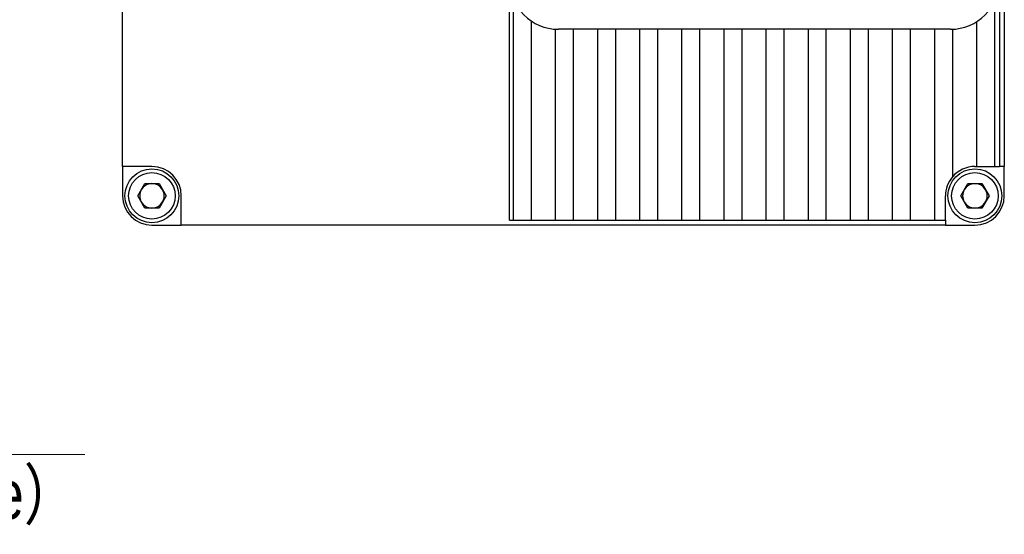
# Model space of a CAD drawing. Header units: millimetres. Extents: x 7401 to 7850, y 2911 to 3266.
# Tile 4 of 6: x 7749 to 7850, y 3063 to 3115. Entities that reach past the tile are written whole.
import ezdxf

# ---------------------------------------------------------------- set-up
doc = ezdxf.new("R2010")
doc.units = ezdxf.units.MM
doc.linetypes.add('CENTER', pattern=[50.8, 31.75, -6.35, 6.35, -6.35])
doc.layers.add('粗实线', color=7, linetype='Continuous', lineweight=30)
doc.layers.add('细实线', color=3, linetype='Continuous', lineweight=20)
doc.styles.add('iTek', font='txt', dxfattribs={"width": 0.8})
doc.dimstyles.new('iTek', dxfattribs={"dimtxt": 5, "dimasz": 2.5, "dimexe": 1.25, "dimexo": 1, "dimtad": 1, "dimtoh": 1, "dimdsep": 46, "dimtxsty": 'iTek', "dimcen": 2.5, "dimclrd": 256, "dimclre": 256, "dimclrt": 256, "dimazin": 2, "dimtfac": 1, "dimtmove": 0, "dimatfit": 3, "dimfxl": 1, "dimlwd": -1, "dimlwe": -1, "dimarcsym": 0})

# ---------------------------------------------------------------- blocks, each defined once
blk = doc.blocks.new('*D67')
at = {"layer": 'Defpoints', "color": 0, "linetype": 'CENTER'}
for p in [(7644.89, 3124), (7692.69, 3111.23), (7692.69, 3070.97)]:
    blk.add_point(p, dxfattribs=at)
at = {"layer": '细实线'}
for p, q in [((7644.89, 3123), (7644.89, 3069.72)), ((7692.69, 3110.23), (7692.69, 3069.72)), ((7647.39, 3070.97), (7690.19, 3070.97)), ((7692.69, 3070.97), (7755.65, 3070.97))]:
    blk.add_line(p, q, dxfattribs=at)
at = {"layer": '细实线', "linetype": 'CENTER'}
for points in [[(7647.39, 3071.39), (7647.39, 3070.55), (7644.89, 3070.97)], [(7690.19, 3071.39), (7690.19, 3070.55), (7692.69, 3070.97)]]:
    blk.add_solid(points, dxfattribs=at)

msp = doc.modelspace()

# ---------------------------------------------------------------- linework, layer by layer
at = {"layer": '粗实线'}
for p, q in [((7759.502, 3100.358), (7759.502, 3178.358)), ((7849.502, 3178.358), (7849.502, 3100.358)), ((7799.002, 3094.858), (7799.002, 3119.358)), ((7849.002, 3119.358), (7849.002, 3100.358)), ((7799.402, 3094.858), (7799.402, 3117.398)), ((7848.502, 3117.178), (7848.502, 3100.358)), ((7801.202, 3115.215), (7801.202, 3094.858)), ((7846.702, 3100.358), (7846.702, 3115.149)), ((7803.702, 3094.858), (7803.702, 3114.367)), ((7844.002, 3114.358), (7804.002, 3114.358)), ((7805.502, 3114.358), (7805.502, 3094.858)), ((7808.002, 3094.858), (7808.002, 3114.358)), ((7809.802, 3114.358), (7809.802, 3094.858)), ((7812.302, 3094.858), (7812.302, 3114.358)), ((7814.102, 3114.358), (7814.102, 3094.858)), ((7816.602, 3094.858), (7816.602, 3114.358)), ((7818.402, 3114.358), (7818.402, 3094.858)), ((7820.902, 3094.858), (7820.902, 3114.358)), ((7822.702, 3114.358), (7822.702, 3094.858)), ((7825.202, 3094.858), (7825.202, 3114.358)), ((7827.002, 3114.358), (7827.002, 3094.858)), ((7829.502, 3094.858), (7829.502, 3114.358)), ((7831.302, 3114.358), (7831.302, 3094.858)), ((7833.802, 3094.858), (7833.802, 3114.358)), ((7835.602, 3114.358), (7835.602, 3094.858)), ((7838.102, 3094.858), (7838.102, 3114.358)), ((7839.902, 3114.358), (7839.902, 3094.858)), ((7842.402, 3094.858), (7842.402, 3114.358)), ((7844.202, 3114.362), (7844.202, 3099.284)), ((7762.502, 3100.358), (7759.502, 3100.358)), ((7759.502, 3100.358), (7759.502, 3097.358)), ((7846.502, 3100.358), (7846.702, 3100.358)), ((7846.702, 3100.358), (7848.502, 3100.358)), ((7848.502, 3100.358), (7849.002, 3100.358)), ((7849.502, 3100.358), (7849.002, 3100.358)), ((7849.502, 3097.358), (7849.502, 3100.358)), ((7761.059, 3097.358), (7761.781, 3098.608)), ((7761.781, 3098.608), (7763.224, 3098.608)), ((7763.224, 3098.608), (7763.946, 3097.358)), ((7845.059, 3097.358), (7845.781, 3098.608)), ((7845.781, 3098.608), (7847.224, 3098.608)), ((7847.224, 3098.608), (7847.946, 3097.358)), ((7761.781, 3096.108), (7761.059, 3097.358)), ((7763.946, 3097.358), (7763.224, 3096.108)), ((7765.502, 3094.358), (7765.502, 3097.358)), ((7843.502, 3094.858), (7843.502, 3097.358)), ((7845.781, 3096.108), (7845.059, 3097.358)), ((7847.946, 3097.358), (7847.224, 3096.108)), ((7763.224, 3096.108), (7761.781, 3096.108)), ((7847.224, 3096.108), (7845.781, 3096.108)), ((7762.502, 3094.358), (7765.502, 3094.358)), ((7843.502, 3094.358), (7765.502, 3094.358)), ((7799.002, 3094.858), (7799.402, 3094.858)), ((7799.402, 3094.858), (7801.202, 3094.858)), ((7801.202, 3094.858), (7803.702, 3094.858)), ((7803.702, 3094.858), (7805.502, 3094.858)), ((7805.502, 3094.858), (7808.002, 3094.858)), ((7808.002, 3094.858), (7809.802, 3094.858)), ((7809.802, 3094.858), (7812.302, 3094.858)), ((7812.302, 3094.858), (7814.102, 3094.858)), ((7814.102, 3094.858), (7816.602, 3094.858)), ((7816.602, 3094.858), (7818.402, 3094.858)), ((7818.402, 3094.858), (7820.902, 3094.858)), ((7820.902, 3094.858), (7822.702, 3094.858)), ((7822.702, 3094.858), (7825.202, 3094.858)), ((7825.202, 3094.858), (7827.002, 3094.858)), ((7827.002, 3094.858), (7829.502, 3094.858)), ((7829.502, 3094.858), (7831.302, 3094.858)), ((7831.302, 3094.858), (7833.802, 3094.858)), ((7833.802, 3094.858), (7835.602, 3094.858)), ((7835.602, 3094.858), (7838.102, 3094.858)), ((7838.102, 3094.858), (7839.902, 3094.858)), ((7839.902, 3094.858), (7842.402, 3094.858)), ((7842.402, 3094.858), (7843.502, 3094.858)), ((7843.502, 3094.858), (7843.502, 3094.358)), ((7843.502, 3094.358), (7846.502, 3094.358))]:
    msp.add_line(p, q, dxfattribs=at)
for centre, radius in [((7762.502, 3097.358), 2.75), ((7762.502, 3097.358), 2.375), ((7846.502, 3097.358), 2.75), ((7846.502, 3097.358), 2.375)]:
    msp.add_circle(centre, radius, dxfattribs=at)
for centre, radius, start, end in [((7804.002, 3119.358), 5, 180, 270), ((7844.002, 3119.358), 5, 270, 0), ((7762.502, 3097.358), 3, 0, 90), ((7846.502, 3097.358), 3, 90, 140.05549), ((7762.502, 3097.358), 1.25, 90, 150), ((7762.502, 3097.358), 1.25, 30, 90), ((7846.502, 3097.358), 3, 140.05549, 180), ((7846.502, 3097.358), 1.25, 90, 150), ((7846.502, 3097.358), 1.25, 30, 90), ((7762.502, 3097.358), 3, 180, 270), ((7762.502, 3097.358), 1.25, 150, 210), ((7762.502, 3097.358), 1.25, 330, 30), ((7846.502, 3097.358), 1.25, 150, 210), ((7846.502, 3097.358), 3, 270, 0), ((7846.502, 3097.358), 1.25, 330, 30), ((7762.502, 3097.358), 1.25, 210, 270), ((7762.502, 3097.358), 1.25, 270, 330), ((7846.502, 3097.358), 1.25, 210, 270), ((7846.502, 3097.358), 1.25, 270, 330)]:
    msp.add_arc(centre, radius, start, end, dxfattribs=at)

# ---------------------------------------------------------------- texts
at = {"layer": '细实线', "lineweight": 30, "insert": (7694.61, 3077.703), "char_height": 5, "width": 86.96963, "attachment_point": 1, "style": 'iTek'}
msp.add_mtext('47.8（Mechanical FB）\\P46.5（Optical Distance）', dxfattribs=at)

# ---------------------------------------------------------------- dimensions: what is measured, and where the dimension line sits
at = {"layer": '细实线', "color": 1, "linetype": 'CENTER'}
dim = msp.add_linear_dim(base=(7692.687, 3070.969), p1=(7644.887, 3124.001), p2=(7692.687, 3111.233), text=' ', dimstyle='iTek', dxfattribs=at)
dim.commit()
dim.dimension.update_dxf_attribs({"geometry": '*D67', "text_midpoint": (7755.026, 3070.969), "dimtype": 160})

doc.saveas('drawing.dxf')
